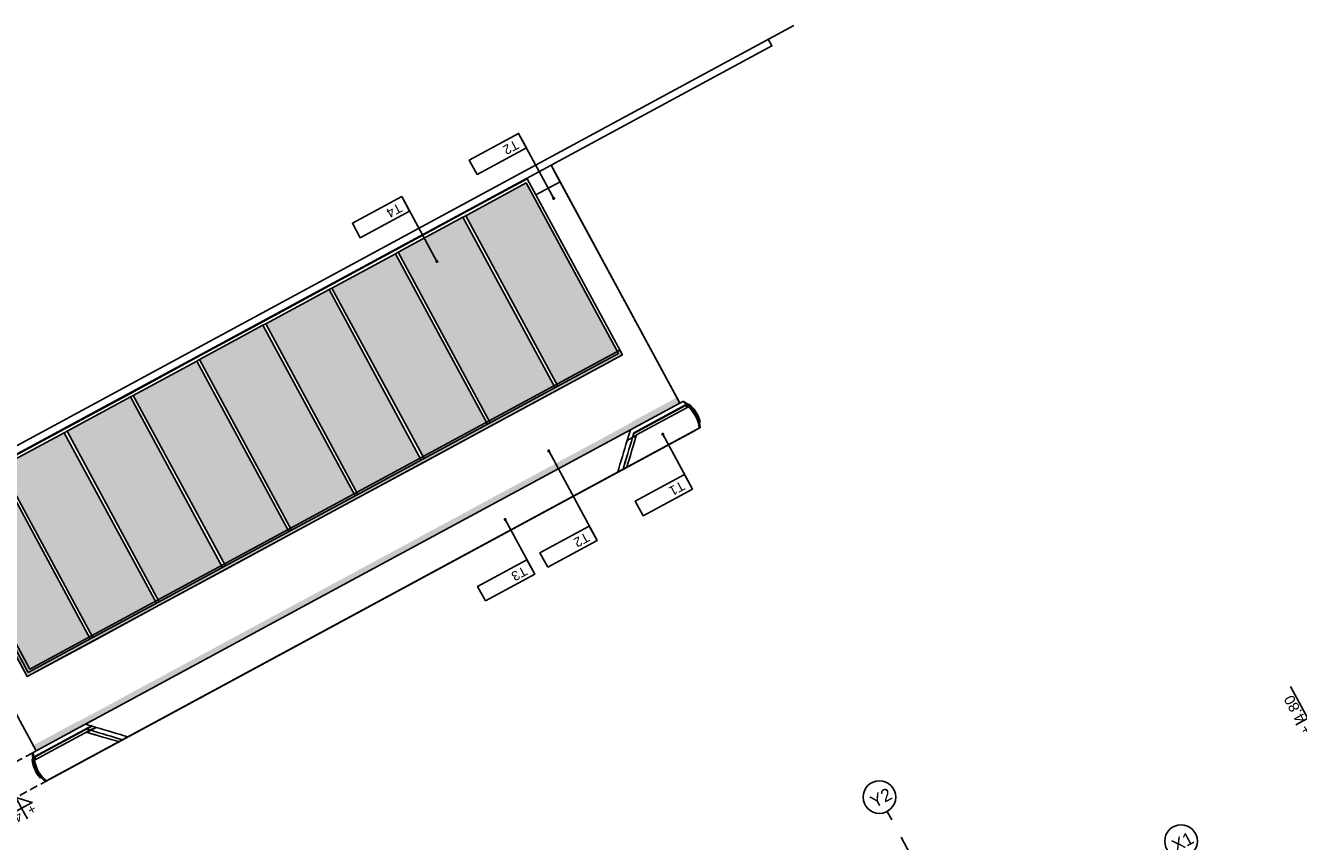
# Model space of a CAD drawing. Header units: millimetres. Extents: x -667476 to -405070, y -32043 to 330643.
# Tile 24 of 55: x -494044 to -473749, y 58307 to 71316. Entities that reach past the tile are written whole.
import ezdxf
from ezdxf.enums import TextEntityAlignment as Align

# ---------------------------------------------------------------- set-up
doc = ezdxf.new("R2010")
doc.units = ezdxf.units.MM
doc.header["$LTSCALE"] = 10
for name, pattern in [('B0301', [25, 12.5, -6.25, 0, -6.25]), ('DASHDOT', [25.4, 12.7, -6.35, 0, -6.35]), ('DASHED', [19.05, 12.7, -6.35])]:
    doc.linetypes.add(name, pattern=pattern)
for name, color, linetype in [('01 - grunt', 3, 'Continuous'), ('02-element ponizej', 250, 'Continuous'), ('02-element powyzej', 250, 'DASHED'), ('05 - osie', 1, 'DASHDOT'), ('05-grafika', 251, 'Continuous'), ('05-osie', 1, 'DASHDOT'), ('05-tekst', 1, 'Continuous'), ('05-wymiary PB', 3, 'Continuous'), ('06 - elewacja cien', 254, 'Continuous'), ('06 - elewacja cienka', 250, 'Continuous'), ('06 - elewacja szklo', 252, 'Continuous'), ('06-elewacja cienka', 250, 'Continuous'), ('06-elewacja cień', 254, 'Continuous'), ('06-elewacja gruba', 7, 'Continuous'), ('okna', 7, 'Continuous')]:
    doc.layers.add(name, color=color, linetype=linetype)
doc.styles.add('1-100', font='arial.ttf', dxfattribs={"height": 200})
doc.styles.add('1-50', font='arial.ttf', dxfattribs={"height": 100})
doc.styles.get("Standard").update_dxf_attribs({"font": 'arial.ttf'})
doc.dimstyles.new('1-50', dxfattribs={"dimtxt": 100, "dimasz": 50, "dimexe": 100, "dimexo": 75, "dimgap": 30, "dimtad": 1, "dimdec": 0, "dimlfac": 0.1, "dimtxsty": 'Standard', "dimblk": 'ARCHTICK', "dimcen": 250, "dimdle": 30, "dimclre": 252, "dimadec": 0, "dimazin": 0, "dimtfac": 1, "dimtdec": 0, "dimtmove": 0, "dimatfit": 3, "dimfxl": 50, "dimfxlon": 1, "dimarcsym": 0})

# ---------------------------------------------------------------- blocks, each defined once
blk = doc.blocks.new('ozn osi')
at = {"layer": '05-grafika'}
blk.add_circle((0, 160), 130, dxfattribs=at)
at = {"layer": '05-osie', "style": '1-50', "flags": 12}
blk.add_attdef('NUMER_OSI', (-60, 203), '', height=100, rotation=270, dxfattribs=at)
blk = doc.blocks.new('kota1')
at = {"layer": '05-grafika'}
for points in [[(0, 257), (0, 128)], [(345, 128), (-128, 128), (0, 0)], [(0, 0), (0, 128)]]:
    blk.add_lwpolyline(points, dxfattribs=at)
at = {"layer": '05-tekst', "style": '1-50', "flags": 12}
for tag, p in [('PLUS/MIUNUS', (-128, 144)), ('WYSOKOSC', (0, 144))]:
    blk.add_attdef(tag, p, '', height=100, dxfattribs=at)
blk = doc.blocks.new('_ArchTick')
at = {"color": 0, "linetype": 'ByBlock', "const_width": 0.15}
blk.add_lwpolyline([(-0.5, -0.5), (0.5, 0.5)], dxfattribs=at)
blk = doc.blocks.new('sciana1')
at = {"layer": '05-grafika'}
blk.add_lwpolyline([(596, 0), (0, 0), (0, -175), (596, -175)], close=True, dxfattribs=at)
at = {"layer": '05-tekst', "style": '1-50', "flags": 12}
blk.add_attdef('NAZWA_PRZEGRODY', (41, -133), '', height=100, dxfattribs=at)

msp = doc.modelspace()

# ---------------------------------------------------------------- hatches: boundary and pattern name
at = {"layer": '06 - elewacja cien'}
msp.add_hatch(color=256, dxfattribs=at).paths.add_polyline_path([(-495448.4, 63788.7), (-495532, 63743.5), (-494015.3, 60937.2), (-484528.1, 66064.5), (-484568.6, 66139.2), (-493972.1, 61057.1)])
at = {"layer": '06 - elewacja szklo'}
h = msp.add_hatch(color=256, dxfattribs=at)
h.paths.add_polyline_path([(-485556.6, 65565.5), (-484591.5, 66087), (-486060.7, 68805.4), (-487025.7, 68283.9)])
h.paths.add_polyline_path([(-486634.3, 64983), (-485600.6, 65541.7), (-487069.7, 68260.1), (-488103.4, 67701.4)])
h.paths.add_polyline_path([(-488147.4, 67677.7), (-489159.1, 67130.9), (-487690, 64412.5), (-486678.3, 64959.3)])
h.paths.add_polyline_path([(-488745.6, 63841.9), (-487733.9, 64388.7), (-489203.1, 67107.1), (-490214.8, 66560.3)])
h.paths.add_polyline_path([(-489801.3, 63271.4), (-488789.6, 63818.2), (-490258.8, 66536.6), (-491270.5, 65989.8)])
h.paths.add_polyline_path([(-491314.5, 65966), (-492326.2, 65419.3), (-490857, 62700.9), (-489845.3, 63247.6)])
h.paths.add_polyline_path([(-492370.2, 65395.5), (-493381.9, 64848.7), (-491912.7, 62130.3), (-490901, 62677.1)])
h.paths.add_polyline_path([(-492968.4, 61559.8), (-491956.7, 62106.5), (-493425.9, 64824.9), (-494437.6, 64278.2)])
h.paths.add_polyline_path([(-493999.5, 61002.5), (-493012.4, 61536), (-494481.5, 64254.4), (-495468.6, 63720.9)])
at = {"layer": '06-elewacja cień'}
h = msp.add_hatch(color=256, dxfattribs=at)
h.dxf.hatch_style = 1
h.paths.add_polyline_path([(-483615, 65296.1), (-483662.6, 65384.1), (-484379.2, 64996.8), (-484382, 64987.2), (-493193.8, 60224.9), (-493205.2, 60226.7), (-493920.3, 59840.3), (-493872.8, 59752.3)])

# ---------------------------------------------------------------- linework, layer by layer
at = {"layer": '01 - grunt'}
msp.add_line((-481793.5, 71316.1), (-499318.2, 61844.9), dxfattribs=at)
at = {"layer": '02-element ponizej'}
for p, q in [((-484247.4, 66466.1), (-485630.9, 69026.2)), ((-484157, 66299), (-484223.6, 66422.2))]:
    msp.add_line(p, q, dxfattribs=at)
at = {"layer": '02-element powyzej'}
for p, q in [((-493926.8, 59723.2), (-494928.9, 59181.6)), ((-493689.1, 59283.4), (-494693.1, 58740.8))]:
    msp.add_line(p, q, dxfattribs=at)
at = {"layer": '05-osie', "linetype": 'B0301', "ltscale": 2.5}
msp.add_line((-474291.2, 47655.1), (-480307.9, 58787.8), dxfattribs=at)
at = {"layer": '06 - elewacja cien'}
msp.add_lwpolyline([(-495448.4, 63788.7), (-495532, 63743.5), (-494015.3, 60937.2), (-484528.1, 66064.5), (-484568.6, 66139.2), (-493972.1, 61057.1), (-495448.4, 63788.7)], dxfattribs=at)
at = {"layer": '06 - elewacja cienka'}
for p, q in [((-486044.8, 68870.8), (-487071.5, 68316)), ((-486060.7, 68805.4), (-487047.7, 68272)), ((-484591.5, 66087), (-486060.7, 68805.4)), ((-484528.1, 66064.5), (-486044.8, 68870.8)), ((-487071.5, 68316), (-488149.2, 67733.5)), ((-487069.7, 68260.1), (-488103.4, 67701.4)), ((-487047.7, 68272), (-487069.7, 68260.1)), ((-487069.7, 68260.1), (-485600.6, 65541.7)), ((-487025.7, 68283.9), (-485556.6, 65565.5)), ((-488149.2, 67733.5), (-489204.9, 67163)), ((-488147.4, 67677.7), (-489159.1, 67130.9)), ((-488103.4, 67701.4), (-488147.4, 67677.7)), ((-488147.4, 67677.7), (-486678.3, 64959.3)), ((-488103.4, 67701.4), (-486634.3, 64983)), ((-489204.9, 67163), (-490260.6, 66592.4)), ((-489203.1, 67107.1), (-490214.8, 66560.3)), ((-489159.1, 67130.9), (-489203.1, 67107.1)), ((-489203.1, 67107.1), (-487733.9, 64388.7)), ((-489159.1, 67130.9), (-487690, 64412.5)), ((-490260.6, 66592.4), (-491316.3, 66021.9)), ((-490258.8, 66536.6), (-491270.5, 65989.8)), ((-490214.8, 66560.3), (-490258.8, 66536.6)), ((-490258.8, 66536.6), (-488789.6, 63818.2)), ((-490214.8, 66560.3), (-488745.6, 63841.9)), ((-484528.1, 66064.5), (-494015.3, 60937.2)), ((-491316.3, 66021.9), (-492371.9, 65451.4)), ((-491314.5, 65966), (-492326.2, 65419.3)), ((-491270.5, 65989.8), (-491314.5, 65966)), ((-491314.5, 65966), (-489845.3, 63247.6)), ((-491270.5, 65989.8), (-489801.3, 63271.4)), ((-484591.5, 66087), (-485578.6, 65553.6)), ((-484528.1, 66064.5), (-485554.8, 65509.6)), ((-485578.6, 65553.6), (-486656.3, 64971.2)), ((-492371.9, 65451.4), (-493427.6, 64880.8)), ((-492370.2, 65395.5), (-493381.9, 64848.7)), ((-492326.2, 65419.3), (-492370.2, 65395.5)), ((-492370.2, 65395.5), (-490901, 62677.1)), ((-492326.2, 65419.3), (-490857, 62700.9)), ((-485554.8, 65509.6), (-486632.5, 64927.2)), ((-486656.3, 64971.2), (-487711.9, 64400.6)), ((-493427.6, 64880.8), (-494483.3, 64310.3)), ((-493425.9, 64824.9), (-494437.6, 64278.2)), ((-493381.9, 64848.7), (-493425.9, 64824.9)), ((-493425.9, 64824.9), (-491956.7, 62106.5)), ((-493381.9, 64848.7), (-491912.7, 62130.3)), ((-486632.5, 64927.2), (-487688.2, 64356.6)), ((-487711.9, 64400.6), (-488767.6, 63830.1)), ((-487688.2, 64356.6), (-488743.9, 63786.1)), ((-494481.5, 64254.4), (-493012.4, 61536)), ((-494437.6, 64278.2), (-492968.4, 61559.8)), ((-488767.6, 63830.1), (-489823.3, 63259.5)), ((-488743.9, 63786.1), (-489799.6, 63215.5)), ((-495468.6, 63720.9), (-493999.5, 61002.5)), ((-489823.3, 63259.5), (-490879, 62689)), ((-489799.6, 63215.5), (-490855.2, 62645)), ((-490879, 62689), (-491934.7, 62118.4)), ((-490855.2, 62645), (-491910.9, 62074.4)), ((-491934.7, 62118.4), (-492990.4, 61547.9)), ((-491910.9, 62074.4), (-492966.6, 61503.9)), ((-492966.6, 61503.9), (-494015.3, 60937.2)), ((-492990.4, 61547.9), (-493999.5, 61002.5))]:
    msp.add_line(p, q, dxfattribs=at)
at = {"layer": '06-elewacja cienka'}
for p, q in [((-485664.2, 69087.8), (-495922, 63544)), ((-485633.3, 69030.6), (-483625.5, 65315.4)), ((-485521.6, 68823.8), (-485906.9, 68615.6)), ((-484401.5, 64871), (-483565.3, 65323)), ((-484346.2, 64814.3), (-483524.2, 65258.6)), ((-483512, 65273.6), (-484343.8, 64824)), ((-484343.6, 64823.1), (-483529.2, 65263.3)), ((-484303.5, 64789.1), (-483475.4, 65236.6)), ((-483476.5, 65237.7), (-484302.9, 64791.1)), ((-483565.3, 65323), (-483561, 65325.3)), ((-483512, 65273.6), (-483565.3, 65323)), ((-483561, 65325.3), (-483519.1, 65302)), ((-483538.8, 65259.1), (-483538.3, 65258.3)), ((-483524.2, 65258.6), (-483529.2, 65263.3)), ((-483494.1, 65228.2), (-483524.2, 65258.6)), ((-483519.1, 65302), (-483479.7, 65274.8)), ((-483512, 65273.6), (-483467.7, 65232.6)), ((-483479.9, 65274.9), (-483470.5, 65280)), ((-483479.7, 65274.8), (-483443.2, 65243.7)), ((-483470.1, 65279.7), (-483479.5, 65274.6)), ((-483475.4, 65236.6), (-483476.5, 65237.7)), ((-483440.6, 65202.3), (-483475.4, 65236.6)), ((-483470.1, 65279.7), (-483470.5, 65280)), ((-483470.1, 65279.7), (-483468.3, 65278.5)), ((-483430.8, 65246.6), (-483468.3, 65278.5)), ((-483467.7, 65232.6), (-483434.1, 65198.4)), ((-483443.2, 65243.7), (-483409.9, 65209.2)), ((-483409.2, 65164.9), (-483440.6, 65202.3)), ((-483434.1, 65198.4), (-483403.8, 65161.3)), ((-483423.9, 65239.4), (-483433.8, 65234)), ((-483423.4, 65238.9), (-483433.3, 65233.5)), ((-483421.9, 65237.3), (-483431.9, 65232)), ((-483423.9, 65239.4), (-483430.8, 65246.6)), ((-483419.9, 65235.3), (-483429.9, 65229.9)), ((-483423.9, 65239.4), (-483423.4, 65238.9)), ((-483423.4, 65238.9), (-483421.9, 65237.3)), ((-483421.9, 65237.3), (-483419.9, 65235.3)), ((-483419.9, 65235.3), (-483396.7, 65211.2)), ((-483409.9, 65209.2), (-483380.3, 65171.6)), ((-483381.5, 65124.7), (-483409.2, 65164.9)), ((-483403.8, 65161.3), (-483377.1, 65121.6)), ((-483366.3, 65172.6), (-483396.7, 65211.2)), ((-483380.3, 65171.6), (-483354.4, 65131.3)), ((-483339.8, 65131.2), (-483366.3, 65172.6)), ((-483357.6, 65082.1), (-483381.5, 65124.7)), ((-483377.1, 65121.6), (-483354.1, 65079.6)), ((-483337.9, 65037.4), (-483357.6, 65082.1)), ((-483354.4, 65131.3), (-483332.7, 65088.6)), ((-483354.1, 65079.6), (-483335.1, 65035.6)), ((-483335.9, 65123.6), (-483347.4, 65117.3)), ((-483335.1, 65122.1), (-483346.6, 65115.9)), ((-483334.1, 65120.1), (-483345.6, 65113.9)), ((-483333.7, 65119.4), (-483345.2, 65113.2)), ((-483339.8, 65131.2), (-483335.9, 65123.6)), ((-483322.5, 64991), (-483337.9, 65037.4)), ((-483335.9, 65123.6), (-483335.1, 65122.1)), ((-483335.1, 65122.1), (-483334.1, 65120.1)), ((-483335.1, 65035.6), (-483320.2, 64990.1)), ((-483334.1, 65120.1), (-483333.7, 65119.4)), ((-483320.8, 65093.9), (-483333.7, 65119.4)), ((-483332.7, 65088.6), (-483315.4, 65043.9)), ((-483320.8, 65093.9), (-483332.4, 65087.7)), ((-483320.4, 65093.2), (-483332.1, 65086.9)), ((-483319.4, 65091.2), (-483331.3, 65084.8)), ((-483317.6, 65087.7), (-483329.8, 65081.1)), ((-483315.8, 65083.2), (-483328.1, 65076.5)), ((-483313.8, 65077.9), (-483326, 65071.3)), ((-483311.5, 65072.2), (-483323.8, 65065.6)), ((-483311.5, 64943.5), (-483322.5, 64991)), ((-483309.3, 65066.4), (-483321.5, 65059.8)), ((-483320.8, 65093.9), (-483320.4, 65093.2)), ((-483320.4, 65093.2), (-483319.4, 65091.2)), ((-483320.2, 64990.1), (-483309.6, 64943.4)), ((-483307.3, 65061.2), (-483319.5, 65054.6)), ((-483319.4, 65091.2), (-483317.6, 65087.7)), ((-483305.5, 65056.6), (-483317.7, 65050)), ((-483317.6, 65087.7), (-483317.5, 65087.4)), ((-483317.5, 65087.4), (-483315.8, 65083.2)), ((-483304.1, 65053), (-483316.3, 65046.4)), ((-483315.8, 65083.2), (-483313.8, 65077.9)), ((-483303.2, 65050.9), (-483315.5, 65044.3)), ((-483315.4, 65043.9), (-483302.5, 64997.8)), ((-483303, 65050.2), (-483315.2, 65043.5)), ((-483313.8, 65077.9), (-483311.5, 65072.2)), ((-483311.5, 65072.2), (-483309.3, 65066.4)), ((-483305.3, 64897.7), (-483311.5, 64943.5)), ((-483303.4, 64896.9), (-483309.6, 64943.4)), ((-483309.3, 65066.4), (-483307.3, 65061.2)), ((-483307.3, 65061.2), (-483305.5, 65056.6)), ((-483305.5, 65056.6), (-483304.1, 65053)), ((-483304.1, 65053), (-483303.2, 65050.9)), ((-483303.2, 65050.9), (-483303, 65050.2)), ((-483299.6, 65041.6), (-483303, 65050.2)), ((-483302.5, 64997.8), (-483294.2, 64950.6)), ((-483301.5, 64992.2), (-483287.9, 64999.6)), ((-483287.9, 64999.6), (-483299.6, 65041.6)), ((-483294.2, 64950.6), (-483290.7, 64902.8)), ((-493634.6, 59312.7), (-483368.9, 64860.7)), ((-489429.2, 62153.8), (-484401.5, 64871)), ((-487795.3, 62468.5), (-483333.7, 64879.8)), ((-483305.3, 64897.7), (-484457.7, 64274.9)), ((-484452.5, 64700.4), (-484401.5, 64871)), ((-484452.5, 64700.4), (-484366.9, 64746.6)), ((-484385.5, 64684.3), (-484366.9, 64746.6)), ((-484384.7, 64685.5), (-484366.1, 64747.8)), ((-484343.8, 64824), (-484366.9, 64746.6)), ((-484366.1, 64747.8), (-484346.2, 64814.3)), ((-484366.1, 64747.8), (-484306.4, 64780.1)), ((-484346.2, 64814.3), (-484343.6, 64823.1)), ((-484325, 64717.8), (-484306.4, 64780.1)), ((-484322.5, 64725.7), (-484303.5, 64789.1)), ((-484306.4, 64780.1), (-484303.2, 64790.8)), ((-484303.5, 64789.1), (-484302.9, 64791.1)), ((-484302.9, 64791), (-484303.2, 64790.8)), ((-483368.9, 64860.7), (-483333.7, 64879.8)), ((-483334.8, 64881.8), (-483333.7, 64879.8)), ((-483333.8, 64879.9), (-483323.4, 64885.5)), ((-483333.8, 64879.9), (-483323.4, 64885.5)), ((-483333.7, 64879.8), (-483333.8, 64879.9)), ((-483323.4, 64885.5), (-483323.7, 64887.8)), ((-483323.5, 64886.1), (-483303.4, 64896.9)), ((-483323.5, 64886.1), (-483305.5, 64895.8)), ((-483323.4, 64885.5), (-483323.5, 64886.1)), ((-483305.5, 64895.8), (-483303.4, 64896.9)), ((-483290.7, 64902.8), (-483304.1, 64902.2)), ((-484509.3, 64509.7), (-484490.1, 64574.3)), ((-484490.1, 64574.3), (-484471.1, 64638)), ((-484471.1, 64638), (-484452.5, 64700.4)), ((-484443.1, 64491.1), (-484423.7, 64556)), ((-484442.5, 64491.7), (-484423.1, 64556.9)), ((-484423.7, 64556), (-484404.5, 64620.5)), ((-484423.1, 64556.9), (-484403.7, 64621.7)), ((-484404.5, 64620.5), (-484385.5, 64684.3)), ((-484403.7, 64621.7), (-484384.7, 64685.5)), ((-484381.6, 64528.7), (-484361.7, 64594.9)), ((-484361.7, 64594.9), (-484342, 64660.8)), ((-484351.7, 64628.5), (-484344.1, 64653.9)), ((-484344.1, 64653.9), (-484325, 64717.8)), ((-484342, 64660.8), (-484322.5, 64725.7)), ((-484548, 64380.1), (-484567, 64316.3)), ((-484528.7, 64444.8), (-484548, 64380.1)), ((-484528.7, 64444.8), (-484509.3, 64509.7)), ((-484481.4, 64362.5), (-484500.1, 64300)), ((-484481, 64362.8), (-484499.6, 64300.2)), ((-484462.4, 64426.4), (-484481.4, 64362.5)), ((-484461.9, 64426.8), (-484481, 64362.8)), ((-484443.1, 64491.1), (-484462.4, 64426.4)), ((-484442.5, 64491.7), (-484461.9, 64426.8)), ((-484421, 64397.4), (-484440.1, 64333.5)), ((-484401.4, 64462.6), (-484421, 64397.4)), ((-484381.6, 64528.7), (-484401.4, 64462.6)), ((-484585.7, 64253.8), (-484603.4, 64194.3)), ((-484517.8, 64240.6), (-484603.4, 64194.3)), ((-484567, 64316.3), (-484585.7, 64253.8)), ((-484500.1, 64300), (-484517.8, 64240.6)), ((-484499.6, 64300.2), (-484517.6, 64240.1)), ((-484457.9, 64272.3), (-484517.6, 64240.1)), ((-484457, 64275.3), (-484457.9, 64272.3)), ((-484457.7, 64274.9), (-484440.1, 64333.5)), ((-493077.5, 60182.1), (-489429.2, 62153.8)), ((-493669.8, 59293.6), (-489191.5, 61713.9)), ((-492990.4, 60229.2), (-493922.6, 59725.4)), ((-493910.4, 59653.7), (-492982.7, 60155.1)), ((-493899.9, 59604.4), (-492977.6, 60102.9)), ((-492975.6, 60102.3), (-493899.5, 59602.9)), ((-492982, 60154.5), (-493892.4, 59662.5)), ((-492973.3, 60151.9), (-493891.2, 59655.8)), ((-493086.3, 60177.4), (-492915.6, 60126.5)), ((-493078.6, 60103.3), (-493001.2, 60080.2)), ((-493077.9, 60102.7), (-493069.1, 60100.1)), ((-493069.1, 60100.1), (-493002.6, 60080.2)), ((-493002.6, 60080.2), (-493062.3, 60048)), ((-493002.6, 60080.2), (-492940.3, 60061.6)), ((-492915.6, 60126.5), (-493001.2, 60080.2)), ((-493001.2, 60080.2), (-492938.9, 60061.6)), ((-492915.6, 60126.5), (-492853.3, 60107.9)), ((-492853.3, 60107.9), (-492789.5, 60088.9)), ((-492789.5, 60088.9), (-492724.9, 60069.6)), ((-493709.2, 59275), (-492460.9, 59949.6)), ((-493073.5, 60051.1), (-493071.4, 60050.5)), ((-493073.3, 60051), (-493073, 60051.2)), ((-493073, 60051.2), (-493062.3, 60048)), ((-493071.4, 60050.5), (-493008, 60031.6)), ((-493062.3, 60048), (-493000, 60029.4)), ((-493008, 60031.6), (-492943.1, 60012.4)), ((-493000, 60029.4), (-492936.1, 60010.3)), ((-492943.1, 60012.4), (-492877.1, 59992.8)), ((-492940.3, 60061.6), (-492876.5, 60042.6)), ((-492938.9, 60061.6), (-492875.1, 60042.6)), ((-492936.1, 60010.3), (-492910.7, 60002.8)), ((-492877.1, 59992.8), (-492810.8, 59973.1)), ((-492876.5, 60042.6), (-492811.7, 60023.3)), ((-492875.1, 60042.6), (-492810.5, 60023.3)), ((-492811.7, 60023.3), (-492746.5, 60003.8)), ((-492810.8, 59973.1), (-492744.7, 59953.5)), ((-492810.5, 60023.3), (-492745.6, 60004)), ((-492746.5, 60003.8), (-492681.6, 59984.5)), ((-492745.6, 60004), (-492681, 59984.7)), ((-492744.7, 59953.5), (-492679.4, 59934.1)), ((-492724.9, 60069.6), (-492660, 60050.2)), ((-492681.6, 59984.5), (-492617.6, 59965.4)), ((-492681, 59984.7), (-492617.1, 59965.6)), ((-492679.4, 59934.1), (-492615.4, 59915.2)), ((-492660, 60050.2), (-492595.4, 60030.9)), ((-492617.6, 59965.4), (-492555, 59946.7)), ((-492617.1, 59965.6), (-492554.6, 59947)), ((-492615.4, 59915.2), (-492556.8, 59897.8)), ((-492595.4, 60030.9), (-492531.5, 60011.9)), ((-492565, 59915.9), (-492568, 59916.8)), ((-492555, 59946.7), (-492494.9, 59928.8)), ((-492495.2, 59929.2), (-492554.6, 59947)), ((-492531.5, 60011.9), (-492469, 59993.2)), ((-492469, 59993.2), (-492409.6, 59975.5)), ((-493926.8, 59723.1), (-493930.3, 59675.3)), ((-493930.3, 59675.3), (-493929.1, 59627.4)), ((-493922.6, 59725.4), (-493926.8, 59723.1)), ((-493922.6, 59725.4), (-493910.4, 59653.7)), ((-493883.6, 59668.2), (-493883.2, 59667.5)), ((-493929.1, 59627.7), (-493938.5, 59622.6)), ((-493938.5, 59622.6), (-493938.4, 59619.9)), ((-493938.4, 59619.9), (-493932.3, 59571.1)), ((-493932.3, 59571.1), (-493921.4, 59523.2)), ((-493929.1, 59627.4), (-493923.1, 59579.9)), ((-493923.1, 59579.9), (-493912.5, 59533.2)), ((-493921.4, 59523.2), (-493905.8, 59476.6)), ((-493912.5, 59533.2), (-493897.3, 59487.7)), ((-493910.4, 59653.7), (-493900.4, 59594.3)), ((-493905.8, 59476.6), (-493885.7, 59431.7)), ((-493890.2, 59547.5), (-493900.4, 59594.3)), ((-493899.9, 59604.4), (-493899.5, 59602.9)), ((-493899.5, 59602.9), (-493889.9, 59555)), ((-493897.3, 59487.7), (-493877.7, 59444)), ((-493892.4, 59662.5), (-493891.2, 59655.8)), ((-493891.2, 59655.8), (-493882.2, 59614)), ((-493875.8, 59501.8), (-493890.2, 59547.5)), ((-493889.9, 59555), (-493875.8, 59508.3)), ((-493875.8, 59508.3), (-493857.4, 59463)), ((-493857.2, 59457.7), (-493875.8, 59501.8)), ((-493861.2, 59389.1), (-493885.7, 59431.7)), ((-493877.7, 59444), (-493853.8, 59402.5)), ((-493832.7, 59349), (-493861.2, 59389.1)), ((-493857.4, 59463), (-493834.8, 59419.7)), ((-493834.6, 59415.4), (-493857.2, 59457.7)), ((-493853.8, 59402.5), (-493826, 59363.5)), ((-493834.8, 59419.7), (-493808.2, 59378.7)), ((-493834.6, 59415.4), (-493808.3, 59375.4)), ((-493804, 59316.2), (-493832.7, 59349)), ((-493826, 59363.5), (-493794.5, 59327.4)), ((-493808.3, 59375.4), (-493778.4, 59338)), ((-493808.2, 59378.7), (-493777.9, 59340.4)), ((-493790.4, 59323.5), (-493804, 59316.2)), ((-493794.5, 59327.4), (-493759.5, 59294.6)), ((-493778.4, 59338), (-493745.1, 59303.6)), ((-493777.9, 59340.4), (-493744.1, 59305.2)), ((-493759.5, 59294.6), (-493721.5, 59265.5)), ((-493745.1, 59303.6), (-493709.6, 59272.9)), ((-493744.1, 59305.2), (-493709.2, 59275)), ((-493721.5, 59265.5), (-493713.6, 59276.4)), ((-493721.2, 59265.9), (-493678.6, 59288.9)), ((-493707.5, 59274), (-493709.6, 59272.9)), ((-493707.5, 59274), (-493689.5, 59283.7)), ((-493690.9, 59284.9), (-493689.1, 59283.4)), ((-493689.1, 59283.4), (-493689.5, 59283.7)), ((-493678.7, 59289), (-493689.1, 59283.4)), ((-493678.7, 59289), (-493689.1, 59283.4)), ((-493679.7, 59290.9), (-493678.6, 59288.9)), ((-493678.6, 59288.9), (-493678.7, 59289)), ((-493643.4, 59307.9), (-493678.6, 59288.9))]:
    msp.add_line(p, q, dxfattribs=at)
at = {"layer": '06-elewacja gruba'}
for p, q in [((-483565.3, 65323), (-483561, 65325.3)), ((-483561, 65325.3), (-483519.1, 65302)), ((-483519.1, 65302), (-483479.7, 65274.8)), ((-483479.9, 65274.9), (-483470.5, 65280)), ((-483470.1, 65279.7), (-483470.5, 65280)), ((-483470.1, 65279.7), (-483468.3, 65278.5)), ((-483430.8, 65246.6), (-483468.3, 65278.5)), ((-483423.9, 65239.4), (-483430.8, 65246.6)), ((-483423.9, 65239.4), (-483423.4, 65238.9)), ((-483423.4, 65238.9), (-483421.9, 65237.3)), ((-483421.9, 65237.3), (-483419.9, 65235.3)), ((-483419.9, 65235.3), (-483396.7, 65211.2)), ((-483366.3, 65172.6), (-483396.7, 65211.2)), ((-483339.8, 65131.2), (-483366.3, 65172.6)), ((-483339.8, 65131.2), (-483335.9, 65123.6)), ((-483335.9, 65123.6), (-483335.1, 65122.1)), ((-483335.1, 65122.1), (-483334.1, 65120.1)), ((-483334.1, 65120.1), (-483333.7, 65119.4)), ((-483320.8, 65093.9), (-483333.7, 65119.4)), ((-483320.8, 65093.9), (-483320.4, 65093.2)), ((-483320.4, 65093.2), (-483319.4, 65091.2)), ((-483319.4, 65091.2), (-483317.6, 65087.7)), ((-483317.6, 65087.7), (-483317.5, 65087.4)), ((-483317.5, 65087.4), (-483315.8, 65083.2)), ((-483315.8, 65083.2), (-483313.8, 65077.9)), ((-483313.8, 65077.9), (-483311.5, 65072.2)), ((-483311.5, 65072.2), (-483309.3, 65066.4)), ((-483309.3, 65066.4), (-483307.3, 65061.2)), ((-483307.3, 65061.2), (-483305.5, 65056.6)), ((-483305.5, 65056.6), (-483304.1, 65053)), ((-483304.1, 65053), (-483303.2, 65050.9)), ((-483303.2, 65050.9), (-483303, 65050.2)), ((-483299.6, 65041.6), (-483303, 65050.2)), ((-483301.5, 64992.2), (-483287.9, 64999.6)), ((-483301.5, 64992.2), (-483294.2, 64950.6)), ((-483287.9, 64999.6), (-483299.6, 65041.6)), ((-483294.2, 64950.6), (-483290.7, 64902.8)), ((-493926.8, 59723.1), (-493930.3, 59675.3)), ((-493930.3, 59675.3), (-493929.1, 59627.4)), ((-493929.1, 59627.7), (-493938.5, 59622.6)), ((-493938.5, 59622.6), (-493938.4, 59619.9)), ((-493938.4, 59619.9), (-493932.3, 59571.1)), ((-493932.3, 59571.1), (-493921.4, 59523.2)), ((-493921.4, 59523.2), (-493905.8, 59476.6)), ((-493905.8, 59476.6), (-493885.7, 59431.7)), ((-493861.2, 59389.1), (-493885.7, 59431.7)), ((-493832.7, 59349), (-493861.2, 59389.1)), ((-493804, 59316.2), (-493832.7, 59349)), ((-493790.4, 59323.5), (-493804, 59316.2)), ((-493790.4, 59323.5), (-493759.5, 59294.6)), ((-493759.5, 59294.6), (-493721.5, 59265.5)), ((-493721.5, 59265.5), (-493713.6, 59276.4))]:
    msp.add_line(p, q, dxfattribs=at)
for points in [[(-483565.3, 65323), (-483565.3, 65323), (-483615, 65296.1), (-485664.2, 69087.8), (-482145.3, 70989.6), (-482202.3, 71095.2)], [(-493713.6, 59276.4), (-493709.6, 59272.9), (-493689.5, 59283.7), (-493689.1, 59283.4), (-493669.9, 59293.7), (-493669.8, 59293.6), (-483333.7, 64879.8), (-483333.8, 64879.9), (-483323.4, 64885.5), (-483323.5, 64886.1), (-483303.4, 64896.9), (-483304.1, 64902.2), (-483290.7, 64902.8)], [(-493926.8, 59723.1), (-493872.8, 59752.3), (-495891.1, 63486.8), (-495891.1, 63486.8), (-495922, 63544), (-496845.7, 63044.8), (-496902.8, 63150.3)]]:
    msp.add_lwpolyline(points, dxfattribs=at)
at = {"layer": 'okna'}
for p, q in [((-494015.3, 60937.2), (-484528.1, 66064.5)), ((-495505.8, 63695.1), (-494015.3, 60937.2))]:
    msp.add_line(p, q, dxfattribs=at)

# ---------------------------------------------------------------- block references
at = {"layer": '05 - osie'}
ref = msp.add_blockref('ozn osi', (-480279.1, 58734.5), dxfattribs=dict(at, xscale=1.999999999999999, yscale=1.999999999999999, zscale=1.999999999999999, rotation=28.38890749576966))
ref.add_attrib('NUMER_OSI', 'Y2', dxfattribs={"height": 200, "rotation": 28.38891, "style": '1-50'}).set_placement((-480357.6, 58916.6), align=Align.CENTER)
ref = msp.add_blockref('ozn osi', (-475470.6, 58031.9), dxfattribs=dict(at, xscale=1.999999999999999, yscale=1.999999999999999, zscale=1.999999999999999, rotation=28.3889074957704))
ref.add_attrib('NUMER_OSI', 'X1', dxfattribs={"height": 200, "rotation": 28.38891, "style": '1-50'}).set_placement((-475549.1, 58214.1), align=Align.CENTER)
at = {"layer": '05-tekst'}
ref = msp.add_blockref('sciana1', (-486058.6, 69363.6), dxfattribs=dict(at, xscale=1.5, yscale=1.5, zscale=1.5, rotation=208.3889074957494))
ref.add_attrib('NAZWA_PRZEGRODY', 'T2', (-486233.9, 69496.5), dxfattribs={"height": 150, "rotation": 208.38891, "style": '1-100'})
ref = msp.add_blockref('sciana1', (-487919.5, 68357.9), dxfattribs=dict(at, xscale=1.5, yscale=1.5, zscale=1.5, rotation=208.3889074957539))
ref.add_attrib('NAZWA_PRZEGRODY', 'T4', (-488094.8, 68490.7), dxfattribs={"height": 150, "rotation": 208.38891, "style": '1-100'})
ref = msp.add_blockref('sciana1', (-483412.6, 63926.2), dxfattribs=dict(at, xscale=1.5, yscale=1.5, zscale=1.5, rotation=208.3889074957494))
ref.add_attrib('NAZWA_PRZEGRODY', 'T1', (-483587.9, 64059), dxfattribs={"height": 150, "rotation": 208.38891, "style": '1-100'})
ref = msp.add_blockref('sciana1', (-484930.7, 63105.7), dxfattribs=dict(at, xscale=1.5, yscale=1.5, zscale=1.5, rotation=208.3889074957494))
ref.add_attrib('NAZWA_PRZEGRODY', 'T2', (-485106, 63238.5), dxfattribs={"height": 150, "rotation": 208.38891, "style": '1-100'})
ref = msp.add_blockref('sciana1', (-485925.3, 62568.2), dxfattribs=dict(at, xscale=1.5, yscale=1.5, zscale=1.5, rotation=208.3889074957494))
ref.add_attrib('NAZWA_PRZEGRODY', 'T3', (-486100.6, 62701), dxfattribs={"height": 150, "rotation": 208.38891, "style": '1-100'})
at = {"layer": '05-wymiary PB'}
ref = msp.add_blockref('kota1', (-473415.2, 60373), dxfattribs=dict(at, xscale=1.677050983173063, yscale=1.677050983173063, zscale=1.677050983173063, rotation=118.388907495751))
ref.add_attrib('PLUS/MIUNUS', '+', (-473524.9, 60068.8), dxfattribs={"layer": '05-tekst', "height": 167.7, "rotation": 118.38891, "style": '1-50'})
ref.add_attrib('WYSOKOSC', '4.80', (-473627.3, 60258.4), dxfattribs={"layer": '05-tekst', "height": 167.71, "rotation": 118.38891, "style": '1-50'})
ref = msp.add_blockref('kota1', (-494196.4, 59009.2), dxfattribs=dict(at, xscale=1.5, yscale=1.5, zscale=1.5, rotation=208.3889074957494))
ref.add_attrib('PLUS/MIUNUS', '+', (-493924.3, 58911), dxfattribs={"layer": '05-tekst', "height": 150, "rotation": 208.38891, "style": '1-50'})
ref.add_attrib('WYSOKOSC', ' 4.80', (-494093.9, 58819.5), dxfattribs={"layer": '05-tekst', "height": 150, "rotation": 208.38891, "style": '1-50'})

# ---------------------------------------------------------------- leaders
at = {"layer": '05-grafika'}
for points in [[(-485623.6, 68558.7), (-486183.7, 69595.1), (-485623.6, 68558.7)], [(-487484.5, 67552.9), (-488044.6, 68589.4), (-487484.5, 67552.9)], [(-483884.6, 64799.6), (-483412.6, 63926.2), (-483884.6, 64799.6)], [(-485702.5, 64533.7), (-484930.7, 63105.7), (-485702.5, 64533.7)], [(-486397.3, 63441.6), (-485925.3, 62568.2), (-486397.3, 63441.6)]]:
    msp.add_leader(points, dimstyle='1-50', override={"dimtad": 0, "dimldrblk": 'Dot'}, dxfattribs=at)

doc.saveas('drawing.dxf')
